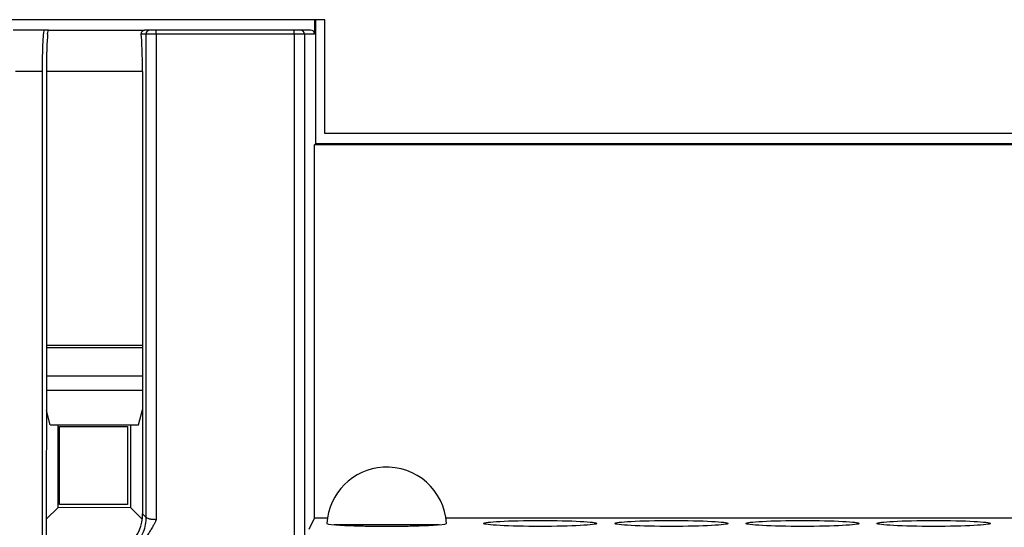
# Model space of a CAD drawing. Header units: inches. Extents: x -22 to 93, y -202 to -47.
# Tile 7 of 10: x 19 to 67, y -99 to -75. Entities that reach past the tile are written whole.
import ezdxf

# ---------------------------------------------------------------- set-up
doc = ezdxf.new("R2010")
doc.units = ezdxf.units.IN
doc.header["$MEASUREMENT"] = 0

# ---------------------------------------------------------------- blocks, each defined once
blk = doc.blocks.new('block 38')
at = {"color": 7, "lineweight": 25}
blk.add_open_spline([(39.786, -99.071), (39.691, -97.473), (38.317, -96.254), (36.719, -96.35), (35.253, -96.437), (34.084, -97.606), (33.997, -99.071)], degree=3, knots=[0, 0, 0, 0, 1, 1, 1, 2, 2, 2, 2], dxfattribs=at)
blk = doc.blocks.new('block 437')
at = {"color": 7, "lineweight": 25}
blk.add_open_spline([(25.735, -98.89), (25.721, -98.92), (25.707, -98.949), (25.692, -98.979), (25.672, -99.019), (25.651, -99.06), (25.629, -99.1), (25.602, -99.151), (25.574, -99.202), (25.546, -99.253), (25.511, -99.315), (25.476, -99.376), (25.439, -99.436), (25.405, -99.492), (25.37, -99.548), (25.333, -99.602), (25.254, -99.719), (25.169, -99.831), (25.077, -99.936), (24.99, -100.036), (24.897, -100.129), (24.797, -100.215), (24.692, -100.306), (24.58, -100.388), (24.462, -100.46), (24.346, -100.53), (24.224, -100.59), (24.098, -100.639), (24.014, -100.672), (23.927, -100.699), (23.84, -100.722), (23.753, -100.744), (23.665, -100.761), (23.577, -100.772), (23.488, -100.782), (23.399, -100.785), (23.309, -100.788)], degree=3, knots=[0, 0, 0, 0, 1, 1, 1, 2, 2, 2, 3, 3, 3, 4, 4, 4, 5, 5, 5, 6, 6, 6, 7, 7, 7, 8, 8, 8, 9, 9, 9, 10, 10, 10, 11, 11, 11, 12, 12, 12, 12], dxfattribs=at)
blk = doc.blocks.new('block 440')
at = {"color": 7, "lineweight": 25}
blk.add_open_spline([(25.236, -98.766), (25.235, -99.001), (25.192, -99.255), (25.094, -99.5), (24.996, -99.746), (24.844, -99.981), (24.649, -100.176), (24.454, -100.371), (24.218, -100.524), (23.973, -100.622), (23.727, -100.719), (23.474, -100.763), (23.239, -100.764)], degree=3, knots=[0, 0, 0, 0, 1, 1, 1, 2, 2, 2, 3, 3, 3, 4, 4, 4, 4], dxfattribs=at)
blk = doc.blocks.new('block 441')
at = {"color": 7, "lineweight": 25}
blk.add_open_spline([(25.735, -98.89), (25.711, -98.89), (25.687, -98.89), (25.663, -98.889), (25.639, -98.888), (25.615, -98.887), (25.592, -98.885), (25.569, -98.884), (25.547, -98.881), (25.525, -98.879), (25.504, -98.877), (25.483, -98.874), (25.463, -98.87), (25.443, -98.867), (25.424, -98.864), (25.407, -98.859), (25.381, -98.854), (25.358, -98.847), (25.338, -98.84), (25.311, -98.83), (25.288, -98.819), (25.272, -98.808), (25.252, -98.795), (25.244, -98.781), (25.236, -98.766)], degree=3, knots=[0, 0, 0, 0, 1, 1, 1, 2, 2, 2, 3, 3, 3, 4, 4, 4, 5, 5, 5, 6, 6, 6, 7, 7, 7, 8, 8, 8, 8], dxfattribs=at)
blk = doc.blocks.new('block 450')
at = {"color": 7, "lineweight": 25}
blk.add_lwpolyline([(25.735, -75.394), (25.236, -75.394)], dxfattribs=at)
blk = doc.blocks.new('block 451')
at = {"color": 7, "lineweight": 25}
blk.add_lwpolyline([(25.735, -75.394), (25.735, -98.89)], dxfattribs=at)
blk = doc.blocks.new('block 452')
at = {"color": 7, "lineweight": 25}
blk.add_lwpolyline([(25.236, -75.394), (25.236, -98.766)], dxfattribs=at)
blk = doc.blocks.new('block 461')
at = {"color": 7, "lineweight": 25}
blk.add_lwpolyline([(32.404, -75.394), (25.735, -75.394)], dxfattribs=at)
blk = doc.blocks.new('block 462')
at = {"color": 7, "lineweight": 25}
blk.add_lwpolyline([(32.404, -75.394), (32.404, -102.142)], dxfattribs=at)
blk = doc.blocks.new('block 494')
at = {"color": 7, "lineweight": 25}
blk.add_lwpolyline([(20.223, -77.194), (18.911, -77.194)], dxfattribs=at)
blk = doc.blocks.new('block 495')
at = {"color": 7, "lineweight": 25}
blk.add_lwpolyline([(20.223, -100.788), (20.223, -77.194)], dxfattribs=at)
blk = doc.blocks.new('block 518')
at = {"color": 7, "lineweight": 25}
blk.add_lwpolyline([(32.904, -75.394), (32.404, -75.394)], dxfattribs=at)
blk = doc.blocks.new('block 519')
at = {"color": 7, "lineweight": 25}
blk.add_lwpolyline([(32.904, -75.394), (32.904, -100.834)], dxfattribs=at)
blk = doc.blocks.new('block 554')
at = {"color": 7, "lineweight": 25}
blk.add_open_spline([(20.223, -77.194), (20.223, -76.959), (20.225, -76.704), (20.23, -76.458), (20.235, -76.212), (20.243, -75.975), (20.253, -75.78), (20.263, -75.585), (20.276, -75.432), (20.289, -75.335), (20.302, -75.237), (20.315, -75.194), (20.327, -75.194)], degree=3, knots=[0, 0, 0, 0, 1, 1, 1, 2, 2, 2, 3, 3, 3, 4, 4, 4, 4], dxfattribs=at)
blk = doc.blocks.new('block 555')
at = {"color": 7, "lineweight": 25}
blk.add_lwpolyline([(20.521, -75.194), (20.327, -75.194)], dxfattribs=at)
blk = doc.blocks.new('block 556')
at = {"color": 7, "lineweight": 25}
blk.add_open_spline([(20.476, -75.394), (20.49, -75.264), (20.506, -75.194), (20.521, -75.194)], degree=3, dxfattribs=at)
blk = doc.blocks.new('block 557')
at = {"color": 7, "lineweight": 25}
blk.add_open_spline([(20.476, -75.394), (20.439, -75.728), (20.416, -76.427), (20.416, -77.194)], degree=3, dxfattribs=at)
blk = doc.blocks.new('block 558')
at = {"color": 7, "lineweight": 25}
blk.add_lwpolyline([(20.416, -77.194), (20.416, -90.444)], dxfattribs=at)
blk = doc.blocks.new('block 559')
at = {"color": 7, "lineweight": 25}
blk.add_lwpolyline([(20.416, -90.444), (20.407, -100.603)], dxfattribs=at)
blk = doc.blocks.new('block 562')
at = {"color": 7, "lineweight": 25}
blk.add_lwpolyline([(20.327, -75.194), (18.806, -75.194)], dxfattribs=at)
blk = doc.blocks.new('block 640')
at = {"color": 7, "lineweight": 25}
blk.add_open_spline([(25.435, -75.194), (25.325, -75.194), (25.236, -75.284), (25.236, -75.394)], degree=3, dxfattribs=at)
blk = doc.blocks.new('block 641')
at = {"color": 7, "lineweight": 25}
blk.add_lwpolyline([(25.735, -75.194), (25.435, -75.194)], dxfattribs=at)
blk = doc.blocks.new('block 642')
at = {"color": 7, "lineweight": 25}
blk.add_lwpolyline([(25.735, -75.394), (25.735, -75.194)], dxfattribs=at)
blk = doc.blocks.new('block 643')
at = {"color": 7, "lineweight": 25}
blk.add_lwpolyline([(32.404, -75.394), (32.404, -75.355), (32.404, -75.318), (32.404, -75.283), (32.404, -75.253), (32.404, -75.228), (32.404, -75.21), (32.404, -75.198), (32.404, -75.194)], dxfattribs=at)
blk = doc.blocks.new('block 644')
at = {"color": 7, "lineweight": 25}
blk.add_lwpolyline([(32.704, -75.194), (32.404, -75.194)], dxfattribs=at)
blk = doc.blocks.new('block 645')
at = {"color": 7, "lineweight": 25}
blk.add_open_spline([(32.904, -75.394), (32.904, -75.284), (32.815, -75.194), (32.704, -75.194)], degree=3, dxfattribs=at)
blk = doc.blocks.new('block 646')
at = {"color": 7, "lineweight": 25}
blk.add_lwpolyline([(32.404, -75.194), (25.735, -75.194)], dxfattribs=at)
blk = doc.blocks.new('block 651')
at = {"color": 7, "lineweight": 25}
blk.add_lwpolyline([(25.236, -98.766), (25.074, -98.604)], dxfattribs=at)
blk = doc.blocks.new('block 652')
at = {"color": 7, "lineweight": 25}
blk.add_open_spline([(23.079, -100.603), (24.183, -100.603), (25.075, -99.709), (25.074, -98.604)], degree=3, dxfattribs=at)
blk = doc.blocks.new('block 655')
at = {"color": 7, "lineweight": 25}
blk.add_lwpolyline([(25.236, -75.394), (25.007, -75.394)], dxfattribs=at)
blk = doc.blocks.new('block 656')
at = {"color": 7, "lineweight": 25}
blk.add_lwpolyline([(25.067, -90.444), (25.074, -98.604)], dxfattribs=at)
blk = doc.blocks.new('block 657')
at = {"color": 7, "lineweight": 25}
blk.add_lwpolyline([(25.067, -77.194), (25.067, -90.444)], dxfattribs=at)
blk = doc.blocks.new('block 658')
at = {"color": 7, "lineweight": 25}
blk.add_open_spline([(25.067, -77.194), (25.067, -76.427), (25.044, -75.728), (25.007, -75.394)], degree=3, dxfattribs=at)
blk = doc.blocks.new('block 664')
at = {"color": 7, "lineweight": 25}
blk.add_open_spline([(25.007, -75.394), (24.995, -75.282), (25.07, -75.194), (25.162, -75.194)], degree=3, dxfattribs=at)
blk = doc.blocks.new('block 665')
at = {"color": 7, "lineweight": 25}
blk.add_lwpolyline([(25.435, -75.194), (25.162, -75.194)], dxfattribs=at)
blk = doc.blocks.new('block 668')
at = {"color": 7, "lineweight": 25}
blk.add_lwpolyline([(33.444, -74.694), (33.444, -80.694)], dxfattribs=at)
blk = doc.blocks.new('block 669')
at = {"color": 7, "lineweight": 25}
blk.add_lwpolyline([(33.444, -80.694), (33.402, -80.75)], dxfattribs=at)
blk = doc.blocks.new('block 670')
at = {"color": 7, "lineweight": 25}
blk.add_lwpolyline([(33.402, -98.823), (33.402, -80.75)], dxfattribs=at)
blk = doc.blocks.new('block 671')
at = {"color": 7, "lineweight": 25}
blk.add_lwpolyline([(33.136, -99.356), (33.402, -98.823)], dxfattribs=at)
blk = doc.blocks.new('block 674')
at = {"color": 7, "lineweight": 25}
blk.add_lwpolyline([(33.402, -75.394), (32.904, -75.394)], dxfattribs=at)
blk = doc.blocks.new('block 675')
at = {"color": 7, "lineweight": 25}
blk.add_lwpolyline([(33.402, -74.694), (33.402, -75.394)], dxfattribs=at)
blk = doc.blocks.new('block 676')
at = {"color": 7, "lineweight": 25}
blk.add_open_spline([(33.402, -75.394), (33.402, -75.284), (33.312, -75.194), (33.202, -75.194)], degree=3, dxfattribs=at)
blk = doc.blocks.new('block 677')
at = {"color": 7, "lineweight": 25}
blk.add_lwpolyline([(33.202, -75.194), (32.704, -75.194)], dxfattribs=at)
blk = doc.blocks.new('block 703')
at = {"color": 7, "lineweight": 25}
blk.add_lwpolyline([(20.416, -90.444), (25.067, -90.444)], dxfattribs=at)
blk = doc.blocks.new('block 706')
at = {"color": 7, "lineweight": 25}
blk.add_lwpolyline([(20.416, -90.564), (25.067, -90.564)], dxfattribs=at)
blk = doc.blocks.new('block 708')
at = {"color": 7, "lineweight": 25}
blk.add_lwpolyline([(25.067, -77.194), (20.416, -77.194)], dxfattribs=at)
blk = doc.blocks.new('block 710')
at = {"color": 7, "lineweight": 25}
blk.add_lwpolyline([(20.521, -75.194), (25.162, -75.194)], dxfattribs=at)
blk = doc.blocks.new('block 729')
at = {"color": 7, "lineweight": 25}
blk.add_lwpolyline([(25.069, -92.644), (20.414, -92.644)], dxfattribs=at)
blk = doc.blocks.new('block 730')
at = {"color": 7, "lineweight": 25}
blk.add_lwpolyline([(25.068, -91.944), (20.415, -91.944)], dxfattribs=at)
blk = doc.blocks.new('block 750')
at = {"color": 7, "lineweight": 25}
blk.add_lwpolyline([(20.986, -98.294), (24.486, -98.291)], dxfattribs=at)
blk = doc.blocks.new('block 751')
at = {"color": 7, "lineweight": 25}
blk.add_lwpolyline([(25.057, -98.865), (24.485, -98.293)], dxfattribs=at)
blk = doc.blocks.new('block 752')
at = {"color": 7, "lineweight": 25}
blk.add_lwpolyline([(20.409, -98.872), (20.986, -98.294)], dxfattribs=at)
blk = doc.blocks.new('block 767')
at = {"color": 7, "lineweight": 25}
blk.add_lwpolyline([(39.433, -99.144), (39.703, -99.108), (39.786, -99.071)], dxfattribs=at)
blk = doc.blocks.new('block 768')
at = {"color": 7, "lineweight": 25}
blk.add_lwpolyline([(33.997, -99.071), (34.08, -99.108), (34.35, -99.144)], dxfattribs=at)
blk = doc.blocks.new('block 769')
at = {"color": 7, "lineweight": 25}
blk.add_open_spline([(39.433, -99.144), (39.331, -99.154), (39.202, -99.164), (39.041, -99.173), (38.881, -99.183), (38.69, -99.191), (38.469, -99.199), (38.249, -99.206), (37.999, -99.213), (37.731, -99.217), (37.463, -99.221), (37.178, -99.223), (36.891, -99.223), (36.606, -99.223), (36.32, -99.221), (36.052, -99.217), (35.784, -99.213), (35.534, -99.206), (35.314, -99.199), (35.093, -99.191), (34.902, -99.183), (34.742, -99.173), (34.581, -99.164), (34.452, -99.154), (34.35, -99.144)], degree=3, knots=[0, 0, 0, 0, 1, 1, 1, 2, 2, 2, 3, 3, 3, 4, 4, 4, 5, 5, 5, 6, 6, 6, 7, 7, 7, 8, 8, 8, 8], dxfattribs=at)
blk = doc.blocks.new('block 771')
at = {"color": 7, "lineweight": 25}
blk.add_open_spline([(47.064, -99.072), (47.064, -98.992), (45.836, -98.928), (44.321, -98.928), (42.807, -98.928), (41.579, -98.992), (41.579, -99.072), (41.579, -99.151), (42.807, -99.215), (44.321, -99.215), (45.836, -99.215), (47.064, -99.151), (47.064, -99.072)], degree=3, knots=[0, 0, 0, 0, 1, 1, 1, 2, 2, 2, 3, 3, 3, 4, 4, 4, 4], dxfattribs=at)
blk = doc.blocks.new('block 772')
at = {"color": 7, "lineweight": 25}
blk.add_open_spline([(53.414, -99.072), (53.414, -98.992), (52.186, -98.928), (50.671, -98.928), (49.157, -98.928), (47.929, -98.992), (47.929, -99.072), (47.929, -99.151), (49.157, -99.215), (50.671, -99.215), (52.186, -99.215), (53.414, -99.151), (53.414, -99.072)], degree=3, knots=[0, 0, 0, 0, 1, 1, 1, 2, 2, 2, 3, 3, 3, 4, 4, 4, 4], dxfattribs=at)
blk = doc.blocks.new('block 773')
at = {"color": 7, "lineweight": 25}
blk.add_open_spline([(59.764, -99.072), (59.764, -98.992), (58.536, -98.928), (57.021, -98.928), (55.507, -98.928), (54.279, -98.992), (54.279, -99.072), (54.279, -99.151), (55.507, -99.215), (57.021, -99.215), (58.536, -99.215), (59.764, -99.151), (59.764, -99.072)], degree=3, knots=[0, 0, 0, 0, 1, 1, 1, 2, 2, 2, 3, 3, 3, 4, 4, 4, 4], dxfattribs=at)
blk = doc.blocks.new('block 774')
at = {"color": 7, "lineweight": 25}
blk.add_open_spline([(66.114, -99.072), (66.114, -98.992), (64.886, -98.928), (63.371, -98.928), (61.857, -98.928), (60.629, -98.992), (60.629, -99.072), (60.629, -99.151), (61.857, -99.215), (63.371, -99.215), (64.886, -99.215), (66.114, -99.151), (66.114, -99.072)], degree=3, knots=[0, 0, 0, 0, 1, 1, 1, 2, 2, 2, 3, 3, 3, 4, 4, 4, 4], dxfattribs=at)
blk = doc.blocks.new('block 776')
at = {"color": 7, "lineweight": 25}
blk.add_lwpolyline([(72.381, -98.823), (39.761, -98.823)], dxfattribs=at)
blk = doc.blocks.new('block 777')
at = {"color": 7, "lineweight": 25}
blk.add_lwpolyline([(34.022, -98.823), (33.402, -98.823)], dxfattribs=at)
blk = doc.blocks.new('block 804')
at = {"color": 7, "lineweight": 25}
blk.add_lwpolyline([(20.986, -98.294), (20.986, -94.294)], dxfattribs=at)
blk = doc.blocks.new('block 805')
at = {"color": 7, "lineweight": 25}
blk.add_lwpolyline([(20.597, -94.294), (20.414, -93.612)], dxfattribs=at)
blk = doc.blocks.new('block 806')
at = {"color": 7, "lineweight": 25}
blk.add_lwpolyline([(24.487, -94.294), (24.487, -98.292)], dxfattribs=at)
blk = doc.blocks.new('block 807')
at = {"color": 7, "lineweight": 25}
blk.add_lwpolyline([(24.877, -94.294), (25.069, -93.574)], dxfattribs=at)
blk = doc.blocks.new('block 819')
at = {"color": 7, "lineweight": 25}
blk.add_lwpolyline([(20.597, -94.294), (24.877, -94.294)], dxfattribs=at)
blk = doc.blocks.new('block 842')
at = {"color": 7, "lineweight": 25}
blk.add_lwpolyline([(21.048, -94.386), (24.348, -94.386)], dxfattribs=at)
blk = doc.blocks.new('block 843')
at = {"color": 7, "lineweight": 25}
blk.add_lwpolyline([(21.048, -98.152), (21.048, -94.386)], dxfattribs=at)
blk = doc.blocks.new('block 844')
at = {"color": 7, "lineweight": 25}
blk.add_lwpolyline([(24.348, -94.386), (24.348, -98.152)], dxfattribs=at)
blk = doc.blocks.new('block 845')
at = {"color": 7, "lineweight": 25}
blk.add_lwpolyline([(24.348, -98.152), (21.048, -98.152)], dxfattribs=at)
blk = doc.blocks.new('block 846')
at = {"color": 7, "lineweight": 25}
blk.add_lwpolyline([(39.433, -99.144), (34.35, -99.144)], dxfattribs=at)
blk = doc.blocks.new('block 856')
at = {"color": 7, "lineweight": 25}
blk.add_lwpolyline([(33.402, -74.694), (14.47, -74.694)], dxfattribs=at)
blk = doc.blocks.new('block 866')
at = {"color": 7, "lineweight": 25}
blk.add_lwpolyline([(72.381, -80.75), (33.402, -80.75)], dxfattribs=at)
blk = doc.blocks.new('block 867')
at = {"color": 7, "lineweight": 25}
blk.add_lwpolyline([(72.339, -80.694), (33.444, -80.694)], dxfattribs=at)
blk = doc.blocks.new('block 897')
at = {"color": 7, "lineweight": 25}
blk.add_lwpolyline([(71.892, -80.194), (33.891, -80.194)], dxfattribs=at)
blk = doc.blocks.new('block 898')
at = {"color": 7, "lineweight": 25}
blk.add_lwpolyline([(33.891, -74.694), (33.402, -74.694)], dxfattribs=at)
blk = doc.blocks.new('block 899')
at = {"color": 7, "lineweight": 25}
blk.add_lwpolyline([(33.891, -80.194), (33.891, -74.694)], dxfattribs=at)

msp = doc.modelspace()

# ---------------------------------------------------------------- block references
for name in ['block 856', 'block 675', 'block 898', 'block 668', 'block 899', 'block 562', 'block 554', 'block 555', 'block 556', 'block 710', 'block 664', 'block 665', 'block 640', 'block 641', 'block 642', 'block 646', 'block 643', 'block 644', 'block 645', 'block 677', 'block 676', 'block 557', 'block 655', 'block 658', 'block 450', 'block 452', 'block 451', 'block 461', 'block 462', 'block 518', 'block 519', 'block 674', 'block 494', 'block 495', 'block 558', 'block 708', 'block 657', 'block 897', 'block 669', 'block 670', 'block 866', 'block 867', 'block 559', 'block 703', 'block 706', 'block 656', 'block 730', 'block 729', 'block 805', 'block 807', 'block 819', 'block 804', 'block 806', 'block 842', 'block 843', 'block 844', 'block 38', 'block 845', 'block 752', 'block 750', 'block 652', 'block 751', 'block 651', 'block 440', 'block 437', 'block 441', 'block 671', 'block 777', 'block 768', 'block 769', 'block 846', 'block 767', 'block 776', 'block 771', 'block 772', 'block 773', 'block 774']:
    msp.add_blockref(name, (0, 0))

doc.saveas('drawing.dxf')
